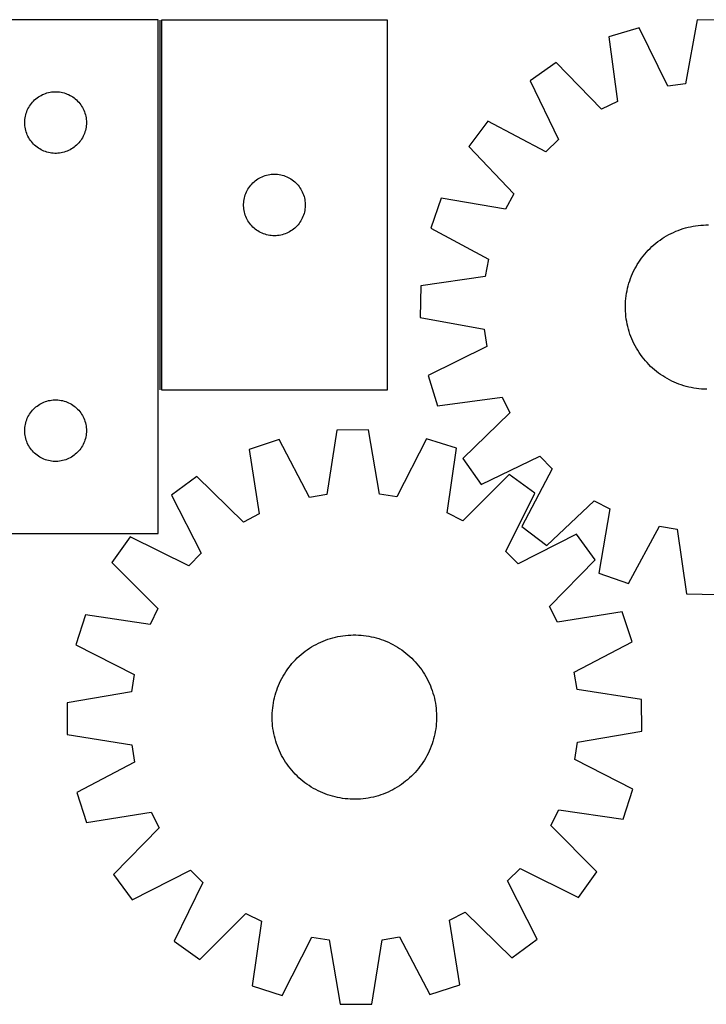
# Model space of a CAD drawing. Header units: millimetres. Extents: x 7 to 1487, y 7 to 486.
# Tile 3 of 4: x 819 to 1153, y 7 to 486. Entities that reach past the tile are written whole.
import ezdxf

# ---------------------------------------------------------------- set-up
doc = ezdxf.new("R2010")
doc.units = ezdxf.units.MM
doc.layers.add('COMMON', color=5, linetype='CONTINUOUS', true_color=0x0000ff)
doc.layers.add('CUT', color=7, linetype='CONTINUOUS', true_color=0x000000)

msp = doc.modelspace()

# ---------------------------------------------------------------- linework, layer by layer
at = {"layer": 'COMMON'}
msp.add_line((886.840297, 485.672394), (886.840297, 305.672394), dxfattribs=at)
at = {"layer": 'CUT'}
for p, q in [((886.090297, 485.798131), (586.090297, 485.798131)), ((886.090297, 235.798131), (886.090297, 485.798131)), ((997.590298, 485.672394), (887.590298, 485.672394)), ((887.590298, 485.672394), (887.590298, 305.672394)), ((997.590298, 305.672394), (997.590298, 485.672394)), ((1148.340577, 485.870313), (1142.606882, 454.627722)), ((1163.723878, 485.579454), (1148.340577, 485.870313)), ((1120.073731, 481.939509), (1105.353462, 477.462431)), ((1134.114259, 453.446733), (1120.073731, 481.939509)), ((1105.353462, 477.462431), (1109.554885, 445.977152)), ((1079.684778, 464.989079), (1067.068464, 456.182312)), ((1101.842866, 442.229601), (1079.684778, 464.989079)), ((1067.068464, 456.182312), (1080.793741, 427.536343)), ((833.401086, 450.555101), (834.164322, 450.673971)), ((834.164322, 450.673971), (834.932665, 450.753394)), ((834.932665, 450.753394), (835.704078, 450.793158)), ((835.704078, 450.793158), (836.476516, 450.793158)), ((836.476516, 450.793158), (837.247929, 450.753394)), ((837.247929, 450.753394), (838.016272, 450.673971)), ((838.016272, 450.673971), (838.779508, 450.555101)), ((1142.606882, 454.627722), (1134.114259, 453.446733)), ((824.823318, 445.700413), (825.348014, 446.267294)), ((825.348014, 446.267294), (825.901197, 446.806412)), ((825.901197, 446.806412), (826.481399, 447.316338)), ((826.481399, 447.316338), (827.087083, 447.79572)), ((827.087083, 447.79572), (827.716641, 448.243286)), ((827.716641, 448.243286), (828.368405, 448.657851)), ((828.368405, 448.657851), (829.040646, 449.038313)), ((829.040646, 449.038313), (829.731581, 449.383665)), ((829.731581, 449.383665), (830.439379, 449.692991)), ((830.439379, 449.692991), (831.162161, 449.96547)), ((831.162161, 449.96547), (831.898013, 450.200379)), ((831.898013, 450.200379), (832.644981, 450.397097)), ((832.644981, 450.397097), (833.401086, 450.555101)), ((838.779508, 450.555101), (839.535613, 450.397097)), ((839.535613, 450.397097), (840.282582, 450.200379)), ((840.282582, 450.200379), (841.018433, 449.96547)), ((841.018433, 449.96547), (841.741215, 449.692991)), ((841.741215, 449.692991), (842.449013, 449.383665)), ((842.449013, 449.383665), (843.139948, 449.038313)), ((843.139948, 449.038313), (843.812189, 448.657851)), ((843.812189, 448.657851), (844.463953, 448.243286)), ((844.463953, 448.243286), (845.093511, 447.79572)), ((845.093511, 447.79572), (845.699195, 447.316338)), ((845.699195, 447.316338), (846.279397, 446.806412)), ((846.279397, 446.806412), (846.83258, 446.267294)), ((846.83258, 446.267294), (847.357276, 445.700413)), ((1109.554885, 445.977152), (1101.842866, 442.229601)), ((821.800766, 440.359854), (822.054545, 441.089413)), ((822.054545, 441.089413), (822.345544, 441.80494)), ((822.345544, 441.80494), (822.672991, 442.504538)), ((822.672991, 442.504538), (823.036018, 443.186352)), ((823.036018, 443.186352), (823.433664, 443.848574)), ((823.433664, 443.848574), (823.864872, 444.489448)), ((823.864872, 444.489448), (824.3285, 445.107273)), ((824.3285, 445.107273), (824.823318, 445.700413)), ((847.357276, 445.700413), (847.852094, 445.107273)), ((847.852094, 445.107273), (848.315722, 444.489448)), ((848.315722, 444.489448), (848.74693, 443.848574)), ((848.74693, 443.848574), (849.144576, 443.186352)), ((849.144576, 443.186352), (849.507603, 442.504538)), ((849.507603, 442.504538), (849.835051, 441.80494)), ((849.835051, 441.80494), (850.126049, 441.089413)), ((850.126049, 441.089413), (850.379828, 440.359854)), ((821.090297, 435.798131), (821.110186, 436.570313)), ((821.110186, 436.570313), (821.169799, 437.340446)), ((821.169799, 437.340446), (821.268979, 438.10649)), ((821.268979, 438.10649), (821.407462, 438.866412)), ((821.407462, 438.866412), (821.584881, 439.618198)), ((821.584881, 439.618198), (821.800766, 440.359854)), ((850.379828, 440.359854), (850.595713, 439.618198)), ((850.595713, 439.618198), (850.773132, 438.866412)), ((850.773132, 438.866412), (850.911616, 438.10649)), ((850.911616, 438.10649), (851.010795, 437.340446)), ((851.010795, 437.340446), (851.070408, 436.570313)), ((851.070408, 436.570313), (851.090297, 435.798131)), ((1046.510573, 436.38739), (1037.233185, 424.113)), ((1074.617233, 421.589065), (1046.510573, 436.38739)), ((821.110186, 435.02595), (821.090297, 435.798131)), ((821.169799, 434.255816), (821.110186, 435.02595)), ((821.268979, 433.489773), (821.169799, 434.255816)), ((821.407462, 432.72985), (821.268979, 433.489773)), ((821.584881, 431.978064), (821.407462, 432.72985)), ((821.800766, 431.236409), (821.584881, 431.978064)), ((850.595713, 431.978064), (850.379828, 431.236409)), ((850.773132, 432.72985), (850.595713, 431.978064)), ((850.911616, 433.489773), (850.773132, 432.72985)), ((851.010795, 434.255816), (850.911616, 433.489773)), ((851.070408, 435.02595), (851.010795, 434.255816)), ((851.090297, 435.798131), (851.070408, 435.02595)), ((822.054545, 430.50685), (821.800766, 431.236409)), ((822.345544, 429.791323), (822.054545, 430.50685)), ((822.672991, 429.091724), (822.345544, 429.791323)), ((823.036018, 428.40991), (822.672991, 429.091724)), ((823.433664, 427.747688), (823.036018, 428.40991)), ((823.864872, 427.106815), (823.433664, 427.747688)), ((824.3285, 426.488989), (823.864872, 427.106815)), ((848.315722, 427.106815), (847.852094, 426.488989)), ((848.74693, 427.747688), (848.315722, 427.106815)), ((849.144576, 428.40991), (848.74693, 427.747688)), ((849.507603, 429.091724), (849.144576, 428.40991)), ((849.835051, 429.791323), (849.507603, 429.091724)), ((850.126049, 430.50685), (849.835051, 429.791323)), ((850.379828, 431.236409), (850.126049, 430.50685)), ((1080.793741, 427.536343), (1074.617233, 421.589065)), ((824.823318, 425.895849), (824.3285, 426.488989)), ((825.348014, 425.328969), (824.823318, 425.895849)), ((825.901197, 424.789851), (825.348014, 425.328969)), ((826.481399, 424.279925), (825.901197, 424.789851)), ((827.087083, 423.800543), (826.481399, 424.279925)), ((827.716641, 423.352976), (827.087083, 423.800543)), ((828.368405, 422.938412), (827.716641, 423.352976)), ((829.040646, 422.557949), (828.368405, 422.938412)), ((829.731581, 422.212597), (829.040646, 422.557949)), ((830.439379, 421.903272), (829.731581, 422.212597)), ((831.162161, 421.630793), (830.439379, 421.903272)), ((841.741215, 421.903272), (841.018433, 421.630793)), ((842.449013, 422.212597), (841.741215, 421.903272)), ((843.139948, 422.557949), (842.449013, 422.212597)), ((843.812189, 422.938412), (843.139948, 422.557949)), ((844.463953, 423.352976), (843.812189, 422.938412)), ((845.093511, 423.800543), (844.463953, 423.352976)), ((845.699195, 424.279925), (845.093511, 423.800543)), ((846.279397, 424.789851), (845.699195, 424.279925)), ((846.83258, 425.328969), (846.279397, 424.789851)), ((847.357276, 425.895849), (846.83258, 425.328969)), ((847.852094, 426.488989), (847.357276, 425.895849)), ((1037.233185, 424.113), (1059.138791, 401.110409)), ((831.898013, 421.395883), (831.162161, 421.630793)), ((832.644981, 421.199166), (831.898013, 421.395883)), ((833.401086, 421.041162), (832.644981, 421.199166)), ((834.164322, 420.922291), (833.401086, 421.041162)), ((834.932665, 420.842868), (834.164322, 420.922291)), ((835.704078, 420.803104), (834.932665, 420.842868)), ((836.476516, 420.803104), (835.704078, 420.803104)), ((837.247929, 420.842868), (836.476516, 420.803104)), ((838.016272, 420.922291), (837.247929, 420.842868)), ((838.779508, 421.041162), (838.016272, 420.922291)), ((839.535613, 421.199166), (838.779508, 421.041162)), ((840.282582, 421.395883), (839.535613, 421.199166)), ((841.018433, 421.630793), (840.282582, 421.395883)), ((933.281156, 407.434191), (933.898982, 407.897819)), ((933.898982, 407.897819), (934.539855, 408.329028)), ((934.539855, 408.329028), (935.202077, 408.726673)), ((935.202077, 408.726673), (935.883891, 409.0897)), ((935.883891, 409.0897), (936.583489, 409.417148)), ((936.583489, 409.417148), (937.299017, 409.708146)), ((937.299017, 409.708146), (938.028576, 409.961925)), ((938.028576, 409.961925), (938.770231, 410.17781)), ((938.770231, 410.17781), (939.522017, 410.355229)), ((939.522017, 410.355229), (940.281939, 410.493713)), ((940.281939, 410.493713), (941.047983, 410.592892)), ((941.047983, 410.592892), (941.818117, 410.652506)), ((941.818117, 410.652506), (942.590298, 410.672394)), ((942.590298, 410.672394), (943.362479, 410.652506)), ((943.362479, 410.652506), (944.132613, 410.592892)), ((944.132613, 410.592892), (944.898657, 410.493713)), ((944.898657, 410.493713), (945.658579, 410.355229)), ((945.658579, 410.355229), (946.410365, 410.17781)), ((946.410365, 410.17781), (947.152021, 409.961925)), ((947.152021, 409.961925), (947.881579, 409.708146)), ((947.881579, 409.708146), (948.597107, 409.417148)), ((948.597107, 409.417148), (949.296705, 409.0897)), ((949.296705, 409.0897), (949.978519, 408.726673)), ((949.978519, 408.726673), (950.640741, 408.329028)), ((950.640741, 408.329028), (951.281615, 407.897819)), ((951.281615, 407.897819), (951.89944, 407.434191)), ((929.004764, 402.03111), (929.350116, 402.722045)), ((929.350116, 402.722045), (929.730579, 403.394286)), ((929.730579, 403.394286), (930.145143, 404.04605)), ((930.145143, 404.04605), (930.592709, 404.675608)), ((930.592709, 404.675608), (931.072091, 405.281292)), ((931.072091, 405.281292), (931.582018, 405.861494)), ((931.582018, 405.861494), (932.121136, 406.414677)), ((932.121136, 406.414677), (932.688016, 406.939373)), ((932.688016, 406.939373), (933.281156, 407.434191)), ((951.89944, 407.434191), (952.49258, 406.939373)), ((952.49258, 406.939373), (953.05946, 406.414677)), ((953.05946, 406.414677), (953.598579, 405.861494)), ((953.598579, 405.861494), (954.108505, 405.281292)), ((954.108505, 405.281292), (954.587887, 404.675608)), ((954.587887, 404.675608), (955.035453, 404.04605)), ((955.035453, 404.04605), (955.450017, 403.394286)), ((955.450017, 403.394286), (955.83048, 402.722045)), ((955.83048, 402.722045), (956.175832, 402.03111)), ((927.714458, 397.59837), (927.833329, 398.361606)), ((927.833329, 398.361606), (927.991332, 399.11771)), ((927.991332, 399.11771), (928.18805, 399.864679)), ((928.18805, 399.864679), (928.42296, 400.60053)), ((928.42296, 400.60053), (928.695439, 401.323313)), ((928.695439, 401.323313), (929.004764, 402.03111)), ((956.175832, 402.03111), (956.485158, 401.323313)), ((956.485158, 401.323313), (956.757637, 400.60053)), ((956.757637, 400.60053), (956.992546, 399.864679)), ((956.992546, 399.864679), (957.189264, 399.11771)), ((957.189264, 399.11771), (957.347267, 398.361606)), ((957.347267, 398.361606), (957.466138, 397.59837)), ((1023.798436, 398.934173), (1018.768112, 384.393665)), ((1055.102392, 393.545565), (1023.798436, 398.934173)), ((1059.138791, 401.110409), (1055.102392, 393.545565)), ((927.595271, 396.058613), (927.635035, 396.830026)), ((927.595271, 395.286176), (927.595271, 396.058613)), ((927.635035, 394.514762), (927.595271, 395.286176)), ((927.635035, 396.830026), (927.714458, 397.59837)), ((927.714458, 393.746419), (927.635035, 394.514762)), ((927.833329, 392.983183), (927.714458, 393.746419)), ((957.466138, 393.746419), (957.347267, 392.983183)), ((957.466138, 397.59837), (957.545561, 396.830026)), ((957.545561, 394.514762), (957.466138, 393.746419)), ((957.545561, 396.830026), (957.585325, 396.058613)), ((957.585325, 395.286176), (957.545561, 394.514762)), ((957.585325, 396.058613), (957.585325, 395.286176)), ((927.991332, 392.227078), (927.833329, 392.983183)), ((928.18805, 391.48011), (927.991332, 392.227078)), ((928.42296, 390.744258), (928.18805, 391.48011)), ((928.695439, 390.021476), (928.42296, 390.744258)), ((929.004764, 389.313678), (928.695439, 390.021476)), ((929.350116, 388.622743), (929.004764, 389.313678)), ((929.730579, 387.950502), (929.350116, 388.622743)), ((955.83048, 388.622743), (955.450017, 387.950502)), ((956.175832, 389.313678), (955.83048, 388.622743)), ((956.485158, 390.021476), (956.175832, 389.313678)), ((956.757637, 390.744258), (956.485158, 390.021476)), ((956.992546, 391.48011), (956.757637, 390.744258)), ((957.189264, 392.227078), (956.992546, 391.48011)), ((957.347267, 392.983183), (957.189264, 392.227078)), ((930.145143, 387.298738), (929.730579, 387.950502)), ((930.592709, 386.66918), (930.145143, 387.298738)), ((931.072091, 386.063497), (930.592709, 386.66918)), ((931.582018, 385.483294), (931.072091, 386.063497)), ((932.121136, 384.930111), (931.582018, 385.483294)), ((932.688016, 384.405415), (932.121136, 384.930111)), ((933.281156, 383.910597), (932.688016, 384.405415)), ((933.898982, 383.446969), (933.281156, 383.910597)), ((951.89944, 383.910597), (951.281615, 383.446969)), ((952.49258, 384.405415), (951.89944, 383.910597)), ((953.05946, 384.930111), (952.49258, 384.405415)), ((953.598579, 385.483294), (953.05946, 384.930111)), ((954.108505, 386.063497), (953.598579, 385.483294)), ((954.587887, 386.66918), (954.108505, 386.063497)), ((955.035453, 387.298738), (954.587887, 386.66918)), ((955.450017, 387.950502), (955.035453, 387.298738)), ((1018.768112, 384.393665), (1046.709772, 369.286105)), ((1139.076571, 383.312903), (1140.256873, 383.744058)), ((1140.256873, 383.744058), (1141.450136, 384.137925)), ((1141.450136, 384.137925), (1142.655181, 384.494116)), ((1142.655181, 384.494116), (1143.87082, 384.812281)), ((1143.87082, 384.812281), (1145.095853, 385.092104)), ((1145.095853, 385.092104), (1146.329071, 385.33331)), ((1146.329071, 385.33331), (1147.569257, 385.535661)), ((1147.569257, 385.535661), (1148.815187, 385.698956)), ((1148.815187, 385.698956), (1150.065631, 385.823036)), ((1150.065631, 385.823036), (1151.319356, 385.907777)), ((1151.319356, 385.907777), (1152.575124, 385.953095)), ((1152.575124, 385.953095), (1153.831696, 385.958947)), ((934.539855, 383.015761), (933.898982, 383.446969)), ((935.202077, 382.618116), (934.539855, 383.015761)), ((935.883891, 382.255088), (935.202077, 382.618116)), ((936.583489, 381.927641), (935.883891, 382.255088)), ((937.299017, 381.636642), (936.583489, 381.927641)), ((938.028576, 381.382863), (937.299017, 381.636642)), ((938.770231, 381.166978), (938.028576, 381.382863)), ((939.522017, 380.989559), (938.770231, 381.166978)), ((940.281939, 380.851076), (939.522017, 380.989559)), ((941.047983, 380.751896), (940.281939, 380.851076)), ((941.818117, 380.692283), (941.047983, 380.751896)), ((942.590298, 380.672394), (941.818117, 380.692283)), ((943.362479, 380.692283), (942.590298, 380.672394)), ((944.132613, 380.751896), (943.362479, 380.692283)), ((944.898657, 380.851076), (944.132613, 380.751896)), ((945.658579, 380.989559), (944.898657, 380.851076)), ((946.410365, 381.166978), (945.658579, 380.989559)), ((947.152021, 381.382863), (946.410365, 381.166978)), ((947.881579, 381.636642), (947.152021, 381.382863)), ((948.597107, 381.927641), (947.881579, 381.636642)), ((949.296705, 382.255088), (948.597107, 381.927641)), ((949.978519, 382.618116), (949.296705, 382.255088)), ((950.640741, 383.015761), (949.978519, 382.618116)), ((951.281615, 383.446969), (950.640741, 383.015761)), ((1130.237299, 378.579917), (1131.273296, 379.291055)), ((1131.273296, 379.291055), (1132.331119, 379.969301)), ((1132.331119, 379.969301), (1133.409725, 380.613985)), ((1133.409725, 380.613985), (1134.508048, 381.22447)), ((1134.508048, 381.22447), (1135.625005, 381.800156)), ((1135.625005, 381.800156), (1136.759494, 382.340473)), ((1136.759494, 382.340473), (1137.910394, 382.844888)), ((1137.910394, 382.844888), (1139.076571, 383.312903)), ((1124.535288, 373.663835), (1125.419681, 374.556503)), ((1125.419681, 374.556503), (1126.331677, 375.420951)), ((1126.331677, 375.420951), (1127.270376, 376.256326)), ((1127.270376, 376.256326), (1128.234851, 377.061804)), ((1128.234851, 377.061804), (1129.224151, 377.836589)), ((1129.224151, 377.836589), (1130.237299, 378.579917)), ((1046.709772, 369.286105), (1045.208594, 360.844195)), ((1120.556916, 368.808954), (1121.290777, 369.828981)), ((1121.290777, 369.828981), (1122.056315, 370.825454)), ((1122.056315, 370.825454), (1122.852775, 371.797389)), ((1122.852775, 371.797389), (1123.679371, 372.743828)), ((1123.679371, 372.743828), (1124.535288, 373.663835)), ((1117.386995, 363.391491), (1117.952253, 364.513761)), ((1117.952253, 364.513761), (1118.552483, 365.617722)), ((1118.552483, 365.617722), (1119.187094, 366.702285)), ((1119.187094, 366.702285), (1119.855458, 367.766379)), ((1119.855458, 367.766379), (1120.556916, 368.808954)), ((1045.208594, 360.844195), (1013.771592, 356.295611)), ((1115.486316, 358.741719), (1115.906459, 359.925985)), ((1115.906459, 359.925985), (1116.363593, 361.09647)), ((1116.363593, 361.09647), (1116.857268, 362.252019)), ((1116.857268, 362.252019), (1117.386995, 363.391491)), ((1013.771592, 356.295611), (1013.480733, 340.91231)), ((1114.183395, 353.890394), (1114.451797, 355.11798)), ((1114.451797, 355.11798), (1114.758626, 356.33653)), ((1114.758626, 356.33653), (1115.103579, 357.54484)), ((1115.103579, 357.54484), (1115.486316, 358.741719)), ((1113.49878, 348.914024), (1113.611209, 350.16557)), ((1113.611209, 350.16557), (1113.762893, 351.412967)), ((1113.762893, 351.412967), (1113.953685, 352.654983)), ((1113.953685, 352.654983), (1114.183395, 353.890394)), ((1113.392099, 346.403429), (1113.42572, 347.659565)), ((1113.39795, 345.146857), (1113.392099, 346.403429)), ((1113.443269, 343.891089), (1113.39795, 345.146857)), ((1113.42572, 347.659565), (1113.49878, 348.914024)), ((1013.480733, 340.91231), (1044.723324, 335.178615)), ((1113.52801, 342.637365), (1113.443269, 343.891089)), ((1113.652089, 341.38692), (1113.52801, 342.637365)), ((1113.815385, 340.14099), (1113.652089, 341.38692)), ((1114.017735, 338.900804), (1113.815385, 340.14099)), ((1114.258941, 337.667586), (1114.017735, 338.900804)), ((1114.538765, 336.442554), (1114.258941, 337.667586)), ((1114.856929, 335.226915), (1114.538765, 336.442554)), ((1044.723324, 335.178615), (1045.904312, 326.685992)), ((1115.213121, 334.021869), (1114.856929, 335.226915)), ((1115.606988, 332.828607), (1115.213121, 334.021869)), ((1116.038142, 331.648305), (1115.606988, 332.828607)), ((1116.506157, 330.482128), (1116.038142, 331.648305)), ((1045.904312, 326.685992), (1017.411536, 312.645464)), ((1117.010573, 329.331227), (1116.506157, 330.482128)), ((1117.55089, 328.196739), (1117.010573, 329.331227)), ((1118.126575, 327.079781), (1117.55089, 328.196739)), ((1118.737061, 325.981458), (1118.126575, 327.079781)), ((1119.381745, 324.902853), (1118.737061, 325.981458)), ((1120.05999, 323.84503), (1119.381745, 324.902853)), ((1120.771128, 322.809033), (1120.05999, 323.84503)), ((1121.514456, 321.795884), (1120.771128, 322.809033)), ((1122.289242, 320.806584), (1121.514456, 321.795884)), ((1123.094719, 319.842109), (1122.289242, 320.806584)), ((1123.930094, 318.90341), (1123.094719, 319.842109)), ((1124.794543, 317.991415), (1123.930094, 318.90341)), ((1125.687211, 317.107022), (1124.794543, 317.991415)), ((1126.607218, 316.251105), (1125.687211, 317.107022)), ((1017.411536, 312.645464), (1021.888614, 297.925195)), ((1127.553656, 315.424508), (1126.607218, 316.251105)), ((1128.525591, 314.628048), (1127.553656, 315.424508)), ((1129.522064, 313.86251), (1128.525591, 314.628048)), ((1130.542091, 313.12865), (1129.522064, 313.86251)), ((1131.584667, 312.427191), (1130.542091, 313.12865)), ((1132.648761, 311.758827), (1131.584667, 312.427191)), ((1133.733323, 311.124217), (1132.648761, 311.758827)), ((1134.837285, 310.523987), (1133.733323, 311.124217)), ((1135.959555, 309.958729), (1134.837285, 310.523987)), ((1137.099026, 309.429001), (1135.959555, 309.958729)), ((1138.254575, 308.935327), (1137.099026, 309.429001)), ((1139.42506, 308.478192), (1138.254575, 308.935327)), ((1140.609326, 308.05805), (1139.42506, 308.478192)), ((1141.806205, 307.675313), (1140.609326, 308.05805)), ((1143.014516, 307.33036), (1141.806205, 307.675313)), ((1144.233065, 307.023531), (1143.014516, 307.33036)), ((1145.460651, 306.755129), (1144.233065, 307.023531)), ((887.590298, 305.672394), (997.590298, 305.672394)), ((1021.888614, 297.925195), (1053.373893, 302.126618)), ((1053.373893, 302.126618), (1057.121445, 294.4146)), ((1146.696062, 306.525418), (1145.460651, 306.755129)), ((1147.938079, 306.334627), (1146.696062, 306.525418)), ((1149.185475, 306.182942), (1147.938079, 306.334627)), ((1150.437021, 306.070514), (1149.185475, 306.182942)), ((1151.691481, 305.997453), (1150.437021, 306.070514)), ((1152.947616, 305.963832), (1151.691481, 305.997453)), ((825.901197, 296.806412), (826.481399, 297.316338)), ((826.481399, 297.316338), (827.087083, 297.79572)), ((827.087083, 297.79572), (827.716641, 298.243286)), ((827.716641, 298.243286), (828.368405, 298.657851)), ((828.368405, 298.657851), (829.040646, 299.038313)), ((829.040646, 299.038313), (829.731581, 299.383665)), ((829.731581, 299.383665), (830.439379, 299.692991)), ((830.439379, 299.692991), (831.162161, 299.96547)), ((831.162161, 299.96547), (831.898013, 300.200379)), ((831.898013, 300.200379), (832.644981, 300.397097)), ((832.644981, 300.397097), (833.401086, 300.555101)), ((833.401086, 300.555101), (834.164322, 300.673971)), ((834.164322, 300.673971), (834.932665, 300.753394)), ((834.932665, 300.753394), (835.704078, 300.793158)), ((835.704078, 300.793158), (836.476516, 300.793158)), ((836.476516, 300.793158), (837.247929, 300.753394)), ((837.247929, 300.753394), (838.016272, 300.673971)), ((838.016272, 300.673971), (838.779508, 300.555101)), ((838.779508, 300.555101), (839.535613, 300.397097)), ((839.535613, 300.397097), (840.282582, 300.200379)), ((840.282582, 300.200379), (841.018433, 299.96547)), ((841.018433, 299.96547), (841.741215, 299.692991)), ((841.741215, 299.692991), (842.449013, 299.383665)), ((842.449013, 299.383665), (843.139948, 299.038313)), ((843.139948, 299.038313), (843.812189, 298.657851)), ((843.812189, 298.657851), (844.463953, 298.243286)), ((844.463953, 298.243286), (845.093511, 297.79572)), ((845.093511, 297.79572), (845.699195, 297.316338)), ((845.699195, 297.316338), (846.279397, 296.806412)), ((822.345544, 291.80494), (822.672991, 292.504538)), ((822.672991, 292.504538), (823.036018, 293.186352)), ((823.036018, 293.186352), (823.433664, 293.848574)), ((823.433664, 293.848574), (823.864872, 294.489448)), ((823.864872, 294.489448), (824.3285, 295.107273)), ((824.3285, 295.107273), (824.823318, 295.700413)), ((824.823318, 295.700413), (825.348014, 296.267294)), ((825.348014, 296.267294), (825.901197, 296.806412)), ((846.279397, 296.806412), (846.83258, 296.267294)), ((846.83258, 296.267294), (847.357276, 295.700413)), ((847.357276, 295.700413), (847.852094, 295.107273)), ((847.852094, 295.107273), (848.315722, 294.489448)), ((848.315722, 294.489448), (848.74693, 293.848574)), ((848.74693, 293.848574), (849.144576, 293.186352)), ((849.144576, 293.186352), (849.507603, 292.504538)), ((849.507603, 292.504538), (849.835051, 291.80494)), ((1057.121445, 294.4146), (1034.361966, 272.256511)), ((821.169799, 287.340446), (821.268979, 288.10649)), ((821.268979, 288.10649), (821.407462, 288.866412)), ((821.407462, 288.866412), (821.584881, 289.618198)), ((821.584881, 289.618198), (821.800766, 290.359854)), ((821.800766, 290.359854), (822.054545, 291.089413)), ((822.054545, 291.089413), (822.345544, 291.80494)), ((849.835051, 291.80494), (850.126049, 291.089413)), ((850.126049, 291.089413), (850.379828, 290.359854)), ((850.379828, 290.359854), (850.595713, 289.618198)), ((850.595713, 289.618198), (850.773132, 288.866412)), ((850.773132, 288.866412), (850.911616, 288.10649)), ((850.911616, 288.10649), (851.010795, 287.340446)), ((821.090297, 285.798131), (821.110186, 286.570313)), ((821.110186, 285.02595), (821.090297, 285.798131)), ((821.110186, 286.570313), (821.169799, 287.340446)), ((821.169799, 284.255816), (821.110186, 285.02595)), ((821.268979, 283.489773), (821.169799, 284.255816)), ((821.407462, 282.72985), (821.268979, 283.489773)), ((850.911616, 283.489773), (850.773132, 282.72985)), ((851.010795, 284.255816), (850.911616, 283.489773)), ((851.010795, 287.340446), (851.070408, 286.570313)), ((851.070408, 285.02595), (851.010795, 284.255816)), ((851.070408, 286.570313), (851.090297, 285.798131)), ((851.090297, 285.798131), (851.070408, 285.02595)), ((973.018547, 286.090143), (968.053853, 254.716164)), ((988.404351, 286.177163), (973.018547, 286.090143)), ((993.723611, 254.861349), (988.404351, 286.177163)), ((821.584881, 281.978064), (821.407462, 282.72985)), ((821.800766, 281.236409), (821.584881, 281.978064)), ((822.054545, 280.50685), (821.800766, 281.236409)), ((822.345544, 279.791323), (822.054545, 280.50685)), ((822.672991, 279.091724), (822.345544, 279.791323)), ((823.036018, 278.40991), (822.672991, 279.091724)), ((823.433664, 277.747688), (823.036018, 278.40991)), ((849.144576, 278.40991), (848.74693, 277.747688)), ((849.507603, 279.091724), (849.144576, 278.40991)), ((849.835051, 279.791323), (849.507603, 279.091724)), ((850.126049, 280.50685), (849.835051, 279.791323)), ((850.379828, 281.236409), (850.126049, 280.50685)), ((850.595713, 281.978064), (850.379828, 281.236409)), ((850.773132, 282.72985), (850.595713, 281.978064)), ((944.85676, 281.466332), (930.250882, 276.629096)), ((959.592796, 253.326965), (944.85676, 281.466332)), ((1016.616637, 281.872198), (1002.199841, 253.567945)), ((1031.276297, 277.200485), (1016.616637, 281.872198)), ((823.864872, 277.106815), (823.433664, 277.747688)), ((824.3285, 276.488989), (823.864872, 277.106815)), ((824.823318, 275.895849), (824.3285, 276.488989)), ((825.348014, 275.328969), (824.823318, 275.895849)), ((825.901197, 274.789851), (825.348014, 275.328969)), ((826.481399, 274.279925), (825.901197, 274.789851)), ((827.087083, 273.800543), (826.481399, 274.279925)), ((827.716641, 273.352976), (827.087083, 273.800543)), ((828.368405, 272.938412), (827.716641, 273.352976)), ((844.463953, 273.352976), (843.812189, 272.938412)), ((845.093511, 273.800543), (844.463953, 273.352976)), ((845.699195, 274.279925), (845.093511, 273.800543)), ((846.279397, 274.789851), (845.699195, 274.279925)), ((846.83258, 275.328969), (846.279397, 274.789851)), ((847.357276, 275.895849), (846.83258, 275.328969)), ((847.852094, 276.488989), (847.357276, 275.895849)), ((848.315722, 277.106815), (847.852094, 276.488989)), ((848.74693, 277.747688), (848.315722, 277.106815)), ((930.250882, 276.629096), (935.224271, 245.256494)), ((1026.658095, 245.773634), (1031.276297, 277.200485)), ((1043.168734, 259.640197), (1071.814702, 273.365474)), ((1071.814702, 273.365474), (1077.76198, 267.188966)), ((829.040646, 272.557949), (828.368405, 272.938412)), ((829.731581, 272.212597), (829.040646, 272.557949)), ((830.439379, 271.903272), (829.731581, 272.212597)), ((831.162161, 271.630793), (830.439379, 271.903272)), ((831.898013, 271.395883), (831.162161, 271.630793)), ((832.644981, 271.199166), (831.898013, 271.395883)), ((833.401086, 271.041162), (832.644981, 271.199166)), ((834.164322, 270.922291), (833.401086, 271.041162)), ((834.932665, 270.842868), (834.164322, 270.922291)), ((835.704078, 270.803104), (834.932665, 270.842868)), ((836.476516, 270.803104), (835.704078, 270.803104)), ((837.247929, 270.842868), (836.476516, 270.803104)), ((838.016272, 270.922291), (837.247929, 270.842868)), ((838.779508, 271.041162), (838.016272, 270.922291)), ((839.535613, 271.199166), (838.779508, 271.041162)), ((840.282582, 271.395883), (839.535613, 271.199166)), ((841.018433, 271.630793), (840.282582, 271.395883)), ((841.741215, 271.903272), (841.018433, 271.630793)), ((842.449013, 272.212597), (841.741215, 271.903272)), ((843.139948, 272.557949), (842.449013, 272.212597)), ((843.812189, 272.938412), (843.139948, 272.557949)), ((1034.361966, 272.256511), (1043.168734, 259.640197)), ((1056.777469, 264.388144), (1034.319785, 241.924234)), ((1069.275995, 255.414996), (1056.777469, 264.388144)), ((1077.76198, 267.188966), (1062.963656, 239.082306)), ((904.896268, 263.52912), (892.50004, 254.41517)), ((927.606613, 241.320676), (904.896268, 263.52912)), ((892.50004, 254.41517), (906.924681, 226.114914)), ((968.053853, 254.716164), (959.592796, 253.326965)), ((1002.199841, 253.567945), (993.723611, 254.861349)), ((1055.172393, 226.953387), (1069.275995, 255.414996)), ((1075.238045, 229.804919), (1098.240636, 251.710524)), ((1098.240636, 251.710524), (1105.80548, 247.674126)), ((935.224271, 245.256494), (927.606613, 241.320676)), ((1034.319785, 241.924234), (1026.658095, 245.773634)), ((1105.80548, 247.674126), (1100.416872, 216.37017)), ((786.090297, 235.798131), (886.090297, 235.798131)), ((1089.569819, 235.34944), (1061.269563, 220.924799)), ((1062.963656, 239.082306), (1075.238045, 229.804919)), ((1098.683769, 222.953212), (1089.569819, 235.34944)), ((1114.95738, 211.339845), (1130.06494, 239.281505)), ((1130.06494, 239.281505), (1138.50685, 237.780328)), ((1138.50685, 237.780328), (1143.055434, 206.343325)), ((872.434484, 234.121346), (863.461336, 221.62282)), ((900.896092, 220.017744), (872.434484, 234.121346)), ((906.924681, 226.114914), (900.896092, 220.017744)), ((1061.269563, 220.924799), (1055.172393, 226.953387)), ((863.461336, 221.62282), (885.925245, 199.165136)), ((1076.475325, 200.242867), (1098.683769, 222.953212)), ((1100.416872, 216.37017), (1114.95738, 211.339845)), ((1143.055434, 206.343325), (1158.438735, 206.052466)), ((885.925245, 199.165136), (882.075846, 191.503446)), ((1080.411143, 192.625209), (1076.475325, 200.242867)), ((1111.783745, 197.598598), (1080.411143, 192.625209)), ((1116.620981, 182.992719), (1111.783745, 197.598598)), ((850.648995, 196.121648), (845.977281, 181.461988)), ((882.075846, 191.503446), (850.648995, 196.121648)), ((962.862623, 181.739098), (963.9835, 182.307114)), ((963.9835, 182.307114), (965.121666, 182.839641)), ((965.121666, 182.839641), (966.275997, 183.336155)), ((966.275997, 183.336155), (967.445355, 183.796166)), ((967.445355, 183.796166), (968.628584, 184.219219)), ((968.628584, 184.219219), (969.824519, 184.604897)), ((969.824519, 184.604897), (971.031978, 184.95282)), ((971.031978, 184.95282), (972.249769, 185.262644)), ((972.249769, 185.262644), (973.476691, 185.534063)), ((973.476691, 185.534063), (974.711534, 185.76681)), ((974.711534, 185.76681), (975.953078, 185.960655)), ((975.953078, 185.960655), (977.200098, 186.115406)), ((977.200098, 186.115406), (978.451363, 186.230911)), ((978.451363, 186.230911), (979.705639, 186.307056)), ((979.705639, 186.307056), (980.961688, 186.343765)), ((980.961688, 186.343765), (982.218271, 186.341003)), ((982.218271, 186.341003), (983.474146, 186.298772)), ((983.474146, 186.298772), (984.728076, 186.217114)), ((984.728076, 186.217114), (985.978821, 186.096109)), ((985.978821, 186.096109), (987.225149, 185.935877)), ((987.225149, 185.935877), (988.465828, 185.736576)), ((988.465828, 185.736576), (989.699636, 185.498403)), ((989.699636, 185.498403), (990.925353, 185.221592)), ((990.925353, 185.221592), (992.141771, 184.906418)), ((992.141771, 184.906418), (993.347688, 184.55319)), ((993.347688, 184.55319), (994.541915, 184.162258)), ((994.541915, 184.162258), (995.723274, 183.734007)), ((995.723274, 183.734007), (996.890598, 183.26886)), ((996.890598, 183.26886), (998.042735, 182.767276)), ((998.042735, 182.767276), (999.178549, 182.22975)), ((999.178549, 182.22975), (1000.296918, 181.656812)), ((1088.481614, 168.256684), (1116.620981, 182.992719)), ((845.977281, 181.461988), (874.281534, 167.045192)), ((955.591065, 176.820684), (956.561039, 177.619531)), ((956.561039, 177.619531), (957.555626, 178.387517)), ((957.555626, 178.387517), (958.573846, 179.123883)), ((958.573846, 179.123883), (959.614694, 179.827902)), ((959.614694, 179.827902), (960.677141, 180.498881)), ((960.677141, 180.498881), (961.760141, 181.136156)), ((961.760141, 181.136156), (962.862623, 181.739098)), ((1000.296918, 181.656812), (1001.396739, 181.049028)), ((1001.396739, 181.049028), (1002.476926, 180.406998)), ((1002.476926, 180.406998), (1003.536413, 179.731356)), ((1003.536413, 179.731356), (1004.574156, 179.022767)), ((1004.574156, 179.022767), (1005.589128, 178.281932)), ((1005.589128, 178.281932), (1006.58033, 177.509581)), ((1006.58033, 177.509581), (1007.546783, 176.706477)), ((951.143003, 172.392134), (951.976067, 173.332884)), ((951.976067, 173.332884), (952.838271, 174.247002)), ((952.838271, 174.247002), (953.728762, 175.133587)), ((953.728762, 175.133587), (954.646662, 175.991763)), ((954.646662, 175.991763), (955.591065, 176.820684)), ((1007.546783, 176.706477), (1008.487533, 175.873412)), ((1008.487533, 175.873412), (1009.401651, 175.011209)), ((1009.401651, 175.011209), (1010.288236, 174.120718)), ((1010.288236, 174.120718), (1011.146412, 173.202818)), ((1011.146412, 173.202818), (1011.975333, 172.258415)), ((947.442481, 167.322277), (948.118124, 168.381764)), ((948.118124, 168.381764), (948.826713, 169.419506)), ((948.826713, 169.419506), (949.567548, 170.434479)), ((949.567548, 170.434479), (950.339899, 171.425681)), ((950.339899, 171.425681), (951.143003, 172.392134)), ((1011.975333, 172.258415), (1012.77418, 171.288441)), ((1012.77418, 171.288441), (1013.542166, 170.293853)), ((1013.542166, 170.293853), (1014.278532, 169.275633)), ((1014.278532, 169.275633), (1014.982551, 168.234786)), ((1014.982551, 168.234786), (1015.65353, 167.172338)), ((1089.870813, 159.795626), (1088.481614, 168.256684)), ((874.281534, 167.045192), (872.988131, 158.568961)), ((945.082204, 162.888086), (945.61973, 164.0239)), ((945.61973, 164.0239), (946.192668, 165.142269)), ((946.192668, 165.142269), (946.800451, 166.242089)), ((946.800451, 166.242089), (947.442481, 167.322277)), ((1015.65353, 167.172338), (1016.290805, 166.089339)), ((1016.290805, 166.089339), (1016.893747, 164.986857)), ((1016.893747, 164.986857), (1017.461763, 163.86598)), ((1017.461763, 163.86598), (1017.99429, 162.727814)), ((872.988131, 158.568961), (841.672316, 153.249702)), ((942.943062, 156.987121), (943.29629, 158.193039)), ((943.29629, 158.193039), (943.687222, 159.387266)), ((943.687222, 159.387266), (944.115473, 160.568625)), ((944.115473, 160.568625), (944.58062, 161.735949)), ((944.58062, 161.735949), (945.082204, 162.888086)), ((1017.99429, 162.727814), (1018.490804, 161.573483)), ((1018.490804, 161.573483), (1018.950815, 160.404125)), ((1018.950815, 160.404125), (1019.373868, 159.220895)), ((1019.373868, 159.220895), (1019.759546, 158.024961)), ((1121.244792, 154.830933), (1089.870813, 159.795626)), ((942.112904, 153.311179), (942.351077, 154.544987)), ((942.351077, 154.544987), (942.627887, 155.770704)), ((942.627887, 155.770704), (942.943062, 156.987121)), ((1019.759546, 158.024961), (1020.107469, 156.817502)), ((1020.107469, 156.817502), (1020.417293, 155.599711)), ((1020.417293, 155.599711), (1020.688712, 154.372788)), ((1020.688712, 154.372788), (1020.921459, 153.137946)), ((1121.331812, 139.445129), (1121.244792, 154.830933)), ((841.672316, 153.249702), (841.759337, 137.863897)), ((941.550708, 148.319497), (941.632366, 149.573427)), ((941.632366, 149.573427), (941.753371, 150.824172)), ((941.753371, 150.824172), (941.913603, 152.0705)), ((941.913603, 152.0705), (942.112904, 153.311179)), ((1020.921459, 153.137946), (1021.115304, 151.896402)), ((1021.115304, 151.896402), (1021.270055, 150.649382)), ((1021.270055, 150.649382), (1021.38556, 149.398117)), ((1021.38556, 149.398117), (1021.461705, 148.14384)), ((941.505715, 145.807039), (941.508477, 147.063622)), ((941.542424, 144.55099), (941.505715, 145.807039)), ((941.508477, 147.063622), (941.550708, 148.319497)), ((941.618569, 143.296714), (941.542424, 144.55099)), ((1021.453421, 144.375333), (1021.371763, 143.121404)), ((1021.495652, 145.631209), (1021.453421, 144.375333)), ((1021.461705, 148.14384), (1021.498414, 146.887791)), ((1021.498414, 146.887791), (1021.495652, 145.631209)), ((941.734074, 142.045448), (941.618569, 143.296714)), ((941.888825, 140.798428), (941.734074, 142.045448)), ((942.08267, 139.556885), (941.888825, 140.798428)), ((942.315416, 138.322042), (942.08267, 139.556885)), ((1020.891225, 139.383651), (1020.653052, 138.149844)), ((1021.090526, 140.624331), (1020.891225, 139.383651)), ((1021.250758, 141.870659), (1021.090526, 140.624331)), ((1021.371763, 143.121404), (1021.250758, 141.870659)), ((1090.015998, 134.125869), (1121.331812, 139.445129)), ((841.759337, 137.863897), (873.133316, 132.899204)), ((942.586836, 137.09512), (942.315416, 138.322042)), ((942.89666, 135.877328), (942.586836, 137.09512)), ((943.244582, 134.66987), (942.89666, 135.877328)), ((943.630261, 133.473935), (943.244582, 134.66987)), ((1019.707839, 134.501792), (1019.316907, 133.307564)), ((1020.061067, 135.707709), (1019.707839, 134.501792)), ((1020.376241, 136.924127), (1020.061067, 135.707709)), ((1020.653052, 138.149844), (1020.376241, 136.924127)), ((873.133316, 132.899204), (874.522515, 124.438147)), ((944.053314, 132.290706), (943.630261, 133.473935)), ((944.513325, 131.121348), (944.053314, 132.290706)), ((945.009839, 129.967017), (944.513325, 131.121348)), ((945.542366, 128.828851), (945.009839, 129.967017)), ((1017.921925, 129.806745), (1017.384399, 128.670931)), ((1018.423509, 130.958882), (1017.921925, 129.806745)), ((1018.888656, 132.126206), (1018.423509, 130.958882)), ((1019.316907, 133.307564), (1018.888656, 132.126206)), ((1088.722594, 125.649639), (1090.015998, 134.125869)), ((946.110381, 127.707974), (945.542366, 128.828851)), ((946.713324, 126.605492), (946.110381, 127.707974)), ((947.350599, 125.522492), (946.713324, 126.605492)), ((948.021577, 124.460045), (947.350599, 125.522492)), ((1015.561647, 125.372554), (1014.886005, 124.313066)), ((1016.203677, 126.452741), (1015.561647, 125.372554)), ((1016.811461, 127.552562), (1016.203677, 126.452741)), ((1017.384399, 128.670931), (1016.811461, 127.552562)), ((1117.026847, 111.232843), (1088.722594, 125.649639)), ((874.522515, 124.438147), (846.383148, 109.702111)), ((948.725597, 123.419197), (948.021577, 124.460045)), ((949.461963, 122.400977), (948.725597, 123.419197)), ((950.229948, 121.40639), (949.461963, 122.400977)), ((951.028796, 120.436416), (950.229948, 121.40639)), ((951.857717, 119.492013), (951.028796, 120.436416)), ((1011.861126, 120.302697), (1011.028061, 119.361947)), ((1012.66423, 121.269149), (1011.861126, 120.302697)), ((1013.436581, 122.260351), (1012.66423, 121.269149)), ((1014.177416, 123.275324), (1013.436581, 122.260351)), ((1014.886005, 124.313066), (1014.177416, 123.275324)), ((952.715893, 118.574113), (951.857717, 119.492013)), ((953.602478, 117.683622), (952.715893, 118.574113)), ((954.516596, 116.821418), (953.602478, 117.683622)), ((955.457346, 115.988354), (954.516596, 116.821418)), ((956.423798, 115.18525), (955.457346, 115.988354)), ((957.415, 114.412899), (956.423798, 115.18525)), ((1006.44309, 115.075299), (1005.448502, 114.307314)), ((1007.413064, 115.874147), (1006.44309, 115.075299)), ((1008.357467, 116.703068), (1007.413064, 115.874147)), ((1009.275367, 117.561244), (1008.357467, 116.703068)), ((1010.165858, 118.447829), (1009.275367, 117.561244)), ((1011.028061, 119.361947), (1010.165858, 118.447829)), ((958.429973, 113.672064), (957.415, 114.412899)), ((959.467716, 112.963475), (958.429973, 113.672064)), ((960.527203, 112.287832), (959.467716, 112.963475)), ((961.60739, 111.645802), (960.527203, 112.287832)), ((962.707211, 111.038019), (961.60739, 111.645802)), ((963.82558, 110.465081), (962.707211, 111.038019)), ((964.961394, 109.927555), (963.82558, 110.465081)), ((999.020629, 110.387717), (997.882463, 109.85519)), ((1000.141506, 110.955732), (999.020629, 110.387717)), ((1001.243988, 111.558675), (1000.141506, 110.955732)), ((1002.326987, 112.19595), (1001.243988, 111.558675)), ((1003.389435, 112.866928), (1002.326987, 112.19595)), ((1004.430282, 113.570948), (1003.389435, 112.866928)), ((1005.448502, 114.307314), (1004.430282, 113.570948)), ((1112.355134, 96.573182), (1117.026847, 111.232843)), ((846.383148, 109.702111), (851.220384, 95.096233)), ((966.113531, 109.425971), (964.961394, 109.927555)), ((967.280855, 108.960824), (966.113531, 109.425971)), ((968.462213, 108.532573), (967.280855, 108.960824)), ((969.656441, 108.141641), (968.462213, 108.532573)), ((970.862358, 107.788413), (969.656441, 108.141641)), ((972.078776, 107.473238), (970.862358, 107.788413)), ((973.304493, 107.196428), (972.078776, 107.473238)), ((974.5383, 106.958255), (973.304493, 107.196428)), ((975.77898, 106.758954), (974.5383, 106.958255)), ((977.025308, 106.598722), (975.77898, 106.758954)), ((978.276053, 106.477717), (977.025308, 106.598722)), ((979.529983, 106.396059), (978.276053, 106.477717)), ((980.785858, 106.353828), (979.529983, 106.396059)), ((982.04244, 106.351066), (980.785858, 106.353828)), ((983.298489, 106.387775), (982.04244, 106.351066)), ((984.552766, 106.46392), (983.298489, 106.387775)), ((985.804031, 106.579425), (984.552766, 106.46392)), ((987.051051, 106.734176), (985.804031, 106.579425)), ((988.292595, 106.92802), (987.051051, 106.734176)), ((989.527437, 107.160767), (988.292595, 106.92802)), ((990.75436, 107.432187), (989.527437, 107.160767)), ((991.972151, 107.742011), (990.75436, 107.432187)), ((993.17961, 108.089933), (991.972151, 107.742011)), ((994.375544, 108.475612), (993.17961, 108.089933)), ((995.558774, 108.898665), (994.375544, 108.475612)), ((996.728132, 109.358675), (995.558774, 108.898665)), ((997.882463, 109.85519), (996.728132, 109.358675)), ((1077.078884, 93.529694), (1080.928283, 101.191385)), ((1080.928283, 101.191385), (1112.355134, 96.573182)), ((851.220384, 95.096233), (882.592986, 100.069622)), ((882.592986, 100.069622), (886.528803, 92.451964)), ((886.528803, 92.451964), (864.32036, 69.741619)), ((1099.542793, 71.072011), (1077.078884, 93.529694)), ((1056.079448, 66.579916), (1062.108036, 72.677087)), ((1062.108036, 72.677087), (1090.569645, 58.573485)), ((864.32036, 69.741619), (873.43431, 57.345391)), ((873.43431, 57.345391), (901.734565, 71.770032)), ((901.734565, 71.770032), (907.831736, 65.741443)), ((1090.569645, 58.573485), (1099.542793, 71.072011)), ((907.831736, 65.741443), (893.728134, 37.279835)), ((1070.504089, 38.279661), (1056.079448, 66.579916)), ((906.22666, 28.306687), (928.684343, 50.770596)), ((928.684343, 50.770596), (936.346034, 46.921197)), ((1027.779858, 47.438337), (1035.397516, 51.374154)), ((1035.397516, 51.374154), (1058.107861, 29.165711)), ((936.346034, 46.921197), (931.727831, 15.494346)), ((1032.753247, 16.065735), (1027.779858, 47.438337)), ((946.387492, 10.822632), (960.804288, 39.126885)), ((960.804288, 39.126885), (969.280518, 37.833482)), ((994.950275, 37.978667), (1003.411333, 39.367866)), ((1003.411333, 39.367866), (1018.147368, 11.228498)), ((893.728134, 37.279835), (906.22666, 28.306687)), ((969.280518, 37.833482), (974.599778, 6.517667)), ((989.985582, 6.604688), (994.950275, 37.978667)), ((1058.107861, 29.165711), (1070.504089, 38.279661)), ((931.727831, 15.494346), (946.387492, 10.822632)), ((1018.147368, 11.228498), (1032.753247, 16.065735)), ((974.599778, 6.517667), (989.985582, 6.604688))]:
    msp.add_line(p, q, dxfattribs=at)

doc.saveas('drawing.dxf')
